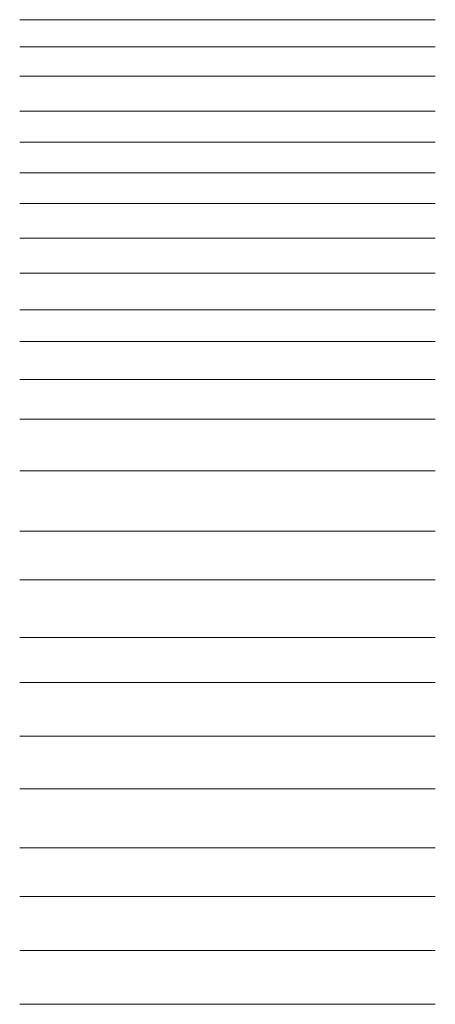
# Model space of a CAD drawing. Header units: metres. Extents: x -71 to 138, y -453 to 42.
import ezdxf

# ---------------------------------------------------------------- set-up
doc = ezdxf.new("R2010")
doc.units = ezdxf.units.M
for name, pattern in [('Flur', [0]), ('Freileitung', [0]), ('Kommunikation', [0]), ('Land', [0]), ('RNV_Absperrkette', [0]), ('RNV_Doppelausleger', [0]), ('RNV_Freileitung', [0]), ('RNV_Geländer', [0]), ('RNV_Leitplanke', [0]), ('RNV_Querfeld_Richtseil_1', [0]), ('RNV_Querfeld_Richtseil_2', [0]), ('RNV_Querjoch', [0]), ('RNV_Signal', [0]), ('RNV_Spritzschutz', [0]), ('RNV_Tragwerk Doppel', [0]), ('RNV_Tragwerk Dreifach', [0]), ('RNV_Tragwerk Dreifach Beleuchtung', [0]), ('RNV_Tragwerk einfach', [0]), ('RNV_Zaun', [0]), ('RWE_Gas', [0]), ('RWE_Strom', [0]), ('Signal', [0]), ('Telefon', [0]), ('Zaun', [0])]:
    doc.linetypes.add(name, pattern=pattern)
doc.layers.add('Default', color=7, linetype='Continuous', lineweight=0)

msp = doc.modelspace()

# ---------------------------------------------------------------- linework, layer by layer
at = {"layer": 'Default', "linetype": 'Flur'}
msp.add_line((-70.59, 41.76), (137.93, 41.76), dxfattribs=at)
at = {"layer": 'Default', "linetype": 'Freileitung'}
msp.add_line((-70.59, 28.15), (137.93, 28.15), dxfattribs=at)
at = {"layer": 'Default', "linetype": 'Kommunikation'}
msp.add_line((-70.59, 13.44), (137.93, 13.44), dxfattribs=at)
at = {"layer": 'Default', "linetype": 'Land'}
msp.add_line((-70.59, -4.22), (137.93, -4.22), dxfattribs=at)
at = {"layer": 'Default', "linetype": 'RNV_Absperrkette'}
msp.add_line((-70.59, -19.67), (137.93, -19.67), dxfattribs=at)
at = {"layer": 'Default', "linetype": 'RNV_Doppelausleger'}
msp.add_line((-70.59, -35.12), (137.93, -35.12), dxfattribs=at)
at = {"layer": 'Default', "linetype": 'RNV_Geländer'}
msp.add_line((-70.59, -50.57), (137.93, -50.57), dxfattribs=at)
at = {"layer": 'Default', "linetype": 'RNV_Leitplanke'}
msp.add_line((-70.59, -67.86), (137.93, -67.86), dxfattribs=at)
at = {"layer": 'Default', "linetype": 'RNV_Querfeld_Richtseil_1'}
msp.add_line((-70.59, -85.52), (137.93, -85.52), dxfattribs=at)
at = {"layer": 'Default', "linetype": 'RNV_Querfeld_Richtseil_2'}
msp.add_line((-70.59, -103.91), (137.93, -103.91), dxfattribs=at)
at = {"layer": 'Default', "linetype": 'RNV_Querjoch'}
msp.add_line((-70.59, -119.73), (137.93, -119.73), dxfattribs=at)
at = {"layer": 'Default', "linetype": 'RNV_Spritzschutz'}
msp.add_line((-70.59, -138.86), (137.93, -138.86), dxfattribs=at)
at = {"layer": 'Default', "linetype": 'RNV_Tragwerk Doppel'}
msp.add_line((-70.59, -158.72), (137.93, -158.72), dxfattribs=at)
at = {"layer": 'Default', "linetype": 'RNV_Tragwerk Dreifach'}
msp.add_line((-70.59, -184.72), (137.93, -184.72), dxfattribs=at)
at = {"layer": 'Default', "linetype": 'RNV_Tragwerk Dreifach Beleuchtung'}
msp.add_line((-70.59, -214.97), (137.93, -214.97), dxfattribs=at)
at = {"layer": 'Default', "linetype": 'RNV_Tragwerk einfach'}
msp.add_line((-70.59, -239.44), (137.93, -239.44), dxfattribs=at)
at = {"layer": 'Default', "linetype": 'RNV_Zaun'}
msp.add_line((-70.59, -268.4), (137.93, -268.4), dxfattribs=at)
at = {"layer": 'Default', "linetype": 'RNV_Signal'}
msp.add_line((-70.59, -290.94), (137.93, -290.94), dxfattribs=at)
at = {"layer": 'Default', "linetype": 'RWE_Strom'}
msp.add_line((-70.59, -317.97), (137.93, -317.97), dxfattribs=at)
at = {"layer": 'Default', "linetype": 'RWE_Gas'}
msp.add_line((-70.59, -344.37), (137.93, -344.37), dxfattribs=at)
at = {"layer": 'Default', "linetype": 'Signal'}
msp.add_line((-70.59, -373.98), (137.93, -373.98), dxfattribs=at)
at = {"layer": 'Default', "linetype": 'Telefon'}
msp.add_line((-70.59, -398.44), (137.93, -398.44), dxfattribs=at)
at = {"layer": 'Default', "linetype": 'Zaun'}
msp.add_line((-70.59, -425.48), (137.93, -425.48), dxfattribs=at)
at = {"layer": 'Default', "linetype": 'RNV_Freileitung'}
msp.add_line((-70.59, -452.52), (137.93, -452.52), dxfattribs=at)

doc.saveas('drawing.dxf')
